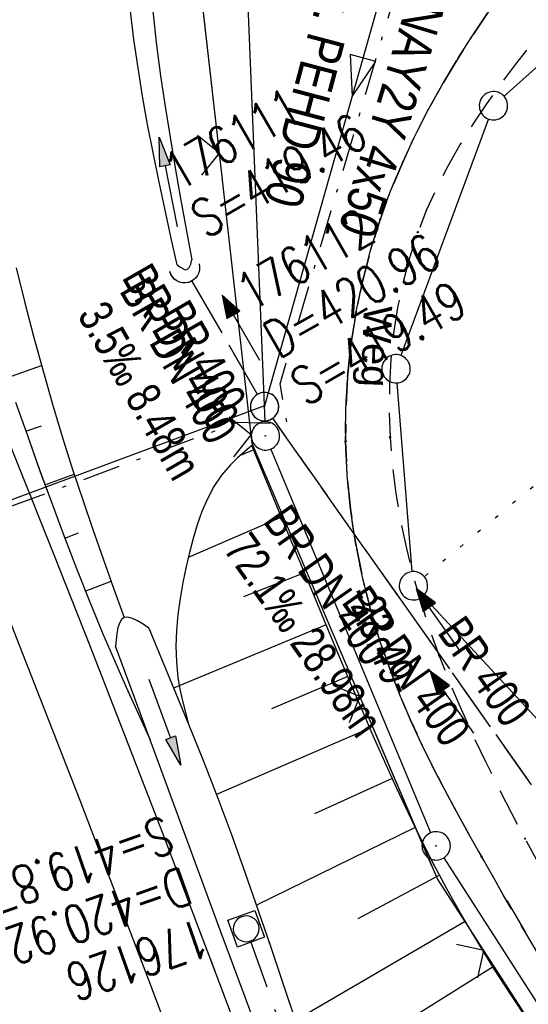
# Model space of a CAD drawing. Extents: x 508886 to 509272, y 449452 to 450225.
# Tile 42 of 46: x 509032 to 509059, y 450138 to 450191. Entities that reach past the tile are written whole.
import ezdxf
from ezdxf.enums import TextEntityAlignment as Align

# ---------------------------------------------------------------- set-up
doc = ezdxf.new("R2010")
doc.units = 0
doc.header["$LTSCALE"] = 10
doc.header["$MEASUREMENT"] = 0
for name, pattern in [('AUSGEZOGEN', [0]), ('LT00', [0]), ('LT08', [0.42, 0.2, -0.1, 0.02, -0.1]), ('LT11', [0.3, 0.2, -0.1]), ('LT12', [0.4, 0.3, -0.1]), ('PUNKTX2_STR', [0.6, 0.1, -0.5]), ('STRICHLINIE2', [0.375, 0.25, -0.125])]:
    doc.linetypes.add(name, pattern=pattern)
doc.layers.get('0').update_dxf_attribs({"linetype": 'LT00'})
for name, color, linetype in [('--EK_FBR', 250, 'LT00'), ('--EK_Halt-Pfeil', 4, 'LT00'), ('--EK_Haltung', 7, 'STRICHLINIE2'), ('--EK_Haltung-Text', 140, 'LT00'), ('--EK_Schacht-Text', 5, 'LT00'), ('--EL_DFK_AB_L', 21, 'LT00'), ('--EL_DFK_AB_P', 7, 'LT00'), ('--EL_Halt-Pfeil', 4, 'LT00'), ('--EL_Haltung', 182, 'STRICHLINIE2'), ('--EL_Haltung-Text', 182, 'LT00'), ('ABSTAND', 8, 'LT00'), ('ABWASSERLTG', 24, 'LT00'), ('ABWASSERLTG_FLIEßPF', 26, 'Continuous'), ('ABWASSERLTG_TEXT', 26, 'Continuous'), ('DFK_AB_L', 21, 'LT00'), ('DFK_AB_P', 7, 'LT00'), ('DFK_GZPKT', 250, 'LT00'), ('DFK_KATASTER', 250, 'LT00'), ('DFK_NUTZUNGSGRENZE', 70, 'PUNKTX2_STR'), ('DL', 182, 'LT12'), ('DL_PFEIL', 201, 'LT00'), ('DL_TEXT', 182, 'LT00'), ('FELDWEG_TEXT', 250, 'Continuous'), ('PFEIL', 140, 'AUSGEZOGEN'), ('STROM_TEXT', 80, 'Continuous'), ('STROM_UNTER', 80, 'LT08'), ('V122_AFBR_BAB', 250, 'LT00'), ('V122_BOESCH', 250, 'LT00'), ('V122_BOSCHUNG', 250, 'LT00'), ('V122_FELDWEG', 250, 'LT11'), ('V122_GRABEN', 250, 'LT00'), ('V122_KA_MULD', 182, 'LT00'), ('V122_KA_PRUF', 182, 'LT00'), ('V122_LD_MARK', 250, 'LT00'), ('V122_UK_DURCH', 182, 'LT00'), ('V122_ZAUN', 40, 'LT00'), ('V123_AFBR_BAB', 250, 'LT00'), ('V123_BOESCH', 250, 'LT00'), ('V123_BOSCHUNG', 250, 'LT00'), ('V123_FELDWEG', 250, 'LT11'), ('V123_GRABEN', 250, 'LT00'), ('V123_KA_MULD', 182, 'LT00'), ('V123_KA_PRUF', 182, 'LT00'), ('V123_LD_MARK', 250, 'LT00'), ('V123_UK_DURCH', 182, 'LT00'), ('V123_ZAUN', 40, 'LT00')]:
    doc.layers.add(name, color=color, linetype=linetype)
doc.styles.add('Beschrift', font='ARIAL.TTF')
doc.styles.add('Haltungsbeschriftung', font='ARIAL.TTF', dxfattribs={"width": 0.75})
doc.styles.add('schachtbeschriftung', font='romans.shx', dxfattribs={"width": 0.75, "height": 2})
doc.styles.get("Standard").update_dxf_attribs({"font": 'ARIAL.TTF'})
doc.styles.add('Versorgungsltg', font='ARIAL.TTF', dxfattribs={"width": 0.8, "height": 2})

# ---------------------------------------------------------------- blocks, each defined once
blk = doc.blocks.new('SYMB7010')
at = {"color": 0, "linetype": 'ByBlock'}
for points in [[(-0.031408, 0.499213), (-0.093728, 0.49134), (-0.15457, 0.475719), (-0.212975, 0.452595), (-0.268021, 0.422333), (-0.31884, 0.385411), (-0.36463, 0.342411), (-0.40467, 0.29401), (-0.438329, 0.240973), (-0.465074, 0.184136), (-0.484486, 0.124395), (-0.496256, 0.062692), (-0.5002, 0)], [(0.5002, 0), (0.496256, 0.062692), (0.484485, 0.124395), (0.465074, 0.184136), (0.438329, 0.240973), (0.40467, 0.29401), (0.36463, 0.342411), (0.31884, 0.385411), (0.268021, 0.422333), (0.212975, 0.452595), (0.15457, 0.475719), (0.093728, 0.49134), (0.031408, 0.499213), (-0.031408, 0.499213)], [(-0.5002, 0), (-0.496256, -0.062692), (-0.484486, -0.124395), (-0.465075, -0.184136), (-0.438329, -0.240973), (-0.404671, -0.29401), (-0.36463, -0.342411), (-0.31884, -0.385411), (-0.268021, -0.422333), (-0.212975, -0.452595), (-0.154571, -0.475719), (-0.093728, -0.49134), (-0.031408, -0.499213), (0.031408, -0.499213)], [(0.031408, -0.499213), (0.093728, -0.491341), (0.15457, -0.475719), (0.212975, -0.452595), (0.268021, -0.422333), (0.31884, -0.385411), (0.36463, -0.342411), (0.404671, -0.294011), (0.438329, -0.240974), (0.465075, -0.184136), (0.484486, -0.124395), (0.496256, -0.062692), (0.500201, 0)]]:
    blk.add_lwpolyline(points, dxfattribs=at)
blk = doc.blocks.new('SYMB0003')
at = {"color": 0, "linetype": 'ByBlock'}
for p, q in [((-0.015712, 0), (0.010166, 0.012015)), ((0, -0.021257), (-0.015712, 0)), ((0.010166, 0.012015), (0, -0.021257))]:
    blk.add_line(p, q, dxfattribs=at)
for points in [[(-0.031395, 0.499013), (-0.093691, 0.491144), (-0.154509, 0.475528), (-0.21289, 0.452414), (-0.267913, 0.422164), (-0.318712, 0.385257), (-0.364484, 0.342274), (-0.404509, 0.293893), (-0.438154, 0.240877), (-0.464888, 0.184062), (-0.484292, 0.124345), (-0.496058, 0.062667), (-0.5, 0)], [(0.5, 0), (0.496057, 0.062667), (0.484292, 0.124345), (0.464888, 0.184062), (0.438153, 0.240877), (0.404509, 0.293893), (0.364484, 0.342274), (0.318712, 0.385257), (0.267913, 0.422164), (0.21289, 0.452414), (0.154509, 0.475528), (0.093691, 0.491144), (0.031395, 0.499013), (-0.031395, 0.499013)], [(-0.5, 0), (-0.496058, -0.062667), (-0.484292, -0.124345), (-0.464888, -0.184062), (-0.438154, -0.240877), (-0.404509, -0.293893), (-0.364485, -0.342274), (-0.318712, -0.385257), (-0.267914, -0.422164), (-0.21289, -0.452414), (-0.154509, -0.475529), (-0.093691, -0.491144), (-0.031395, -0.499014), (0.031395, -0.499014)], [(0.031395, -0.499014), (0.093691, -0.491144), (0.154509, -0.475529), (0.21289, -0.452414), (0.267914, -0.422164), (0.318712, -0.385257), (0.364485, -0.342274), (0.404509, -0.293893), (0.438154, -0.240877), (0.464889, -0.184062), (0.484292, -0.124345), (0.496058, -0.062667), (0.5, 0)]]:
    blk.add_lwpolyline(points, dxfattribs=at)
blk = doc.blocks.new('SYMB0011')
at = {"color": 0, "linetype": 'ByBlock'}
for p, q in [((0.5, 0), (-0.5, 0)), ((0, 0.5), (0, -0.5))]:
    blk.add_line(p, q, dxfattribs=at)
blk = doc.blocks.new('SYMB0024')
at = {"color": 0, "linetype": 'ByBlock'}
for p, q in [((-0.5, 0.5), (0, 0)), ((0, 0), (0.5, 0.5))]:
    blk.add_line(p, q, dxfattribs=at)
blk = doc.blocks.new('Pfreil3')
at = {"layer": 'PFEIL'}
blk.add_hatch(color=256, dxfattribs=at).paths.add_polyline_path([(-1.549, 0.273), (-1.549, -0.273), (0, 0)])
for p, q in [((-1.549, 0), (-4.831, 0)), ((-1.549, -0.273), (-1.549, 0.273)), ((-1.549, 0.273), (0, 0)), ((0, 0), (-1.549, -0.273))]:
    blk.add_line(p, q, dxfattribs=at)
blk = doc.blocks.new('SYMB1210')
at = {"color": 0, "linetype": 'ByBlock'}
blk.add_line((0.018815, -0.179014), (0.055623, -0.17119), dxfattribs=at)
for points in [[(-0.2, -0.2), (-0.2, 0.2), (0.2, 0.2), (0.2, -0.2), (-0.2, -0.2)], [(0.018815, 0.179014), (-0.018815, 0.179014), (-0.055623, 0.17119), (-0.09, 0.155885), (-0.120444, 0.133766), (-0.145623, 0.105801), (-0.164438, 0.073213), (-0.176067, 0.037424), (-0.18, 0)], [(0.18, 0), (0.176067, 0.037424), (0.164438, 0.073213), (0.145623, 0.105801), (0.120444, 0.133766), (0.09, 0.155885), (0.055623, 0.17119), (0.018815, 0.179014)], [(-0.18, 0), (-0.176067, -0.037424), (-0.164438, -0.073213), (-0.145623, -0.105801), (-0.120444, -0.133766), (-0.09, -0.155885), (-0.055623, -0.17119), (-0.018815, -0.179014), (0.018815, -0.179014)], [(0.055623, -0.17119), (0.09, -0.155885), (0.120444, -0.133766), (0.145623, -0.105801), (0.164438, -0.073213), (0.176067, -0.037424), (0.18, 0)]]:
    blk.add_lwpolyline(points, dxfattribs=at)
blk = doc.blocks.new('SYMB1107')
at = {"color": 0, "linetype": 'ByBlock'}
for points in [[(-0.2, 0), (-0.196157, 0.039018), (-0.184776, 0.076537), (-0.166294, 0.111114), (-0.141421, 0.141421), (-0.111114, 0.166294), (-0.076537, 0.184776), (-0.039018, 0.196157), (0, 0.2)], [(0, 0.2), (0.039018, 0.196157), (0.076537, 0.184776), (0.111114, 0.166294), (0.141421, 0.141421), (0.166294, 0.111114), (0.184776, 0.076537), (0.196157, 0.039018), (0.2, 0)]]:
    blk.add_lwpolyline(points, dxfattribs=at)
blk = doc.blocks.new('SYMB0070')
at = {"color": 0, "linetype": 'ByBlock'}
for p, q in [((-0.5, 0), (0.2, 0)), ((0.5, 0), (0.2, 0.1)), ((0.2, 0.1), (0.2, 0)), ((0.468, 0), (0.21, 0.086)), ((0.21, 0.086), (0.21, -0.086)), ((0.21, -0.086), (0.468, 0)), ((0.22, -0.072), (0.437, 0)), ((0.23, -0.058), (0.405, 0)), ((0.24, -0.045), (0.374, 0)), ((0.342, 0), (0.25, 0.031)), ((0.25, 0.031), (0.25, -0.031)), ((0.25, -0.031), (0.342, 0)), ((0.26, -0.017), (0.31, 0)), ((0.27, -0.003), (0.279, 0))]:
    blk.add_line(p, q, dxfattribs=at)
for points in [[(0.2, 0), (0.2, -0.1), (0.5, 0)], [(0.437, 0), (0.22, 0.072), (0.22, -0.072)], [(0.405, 0), (0.23, 0.058), (0.23, -0.058)], [(0.374, 0), (0.24, 0.045), (0.24, -0.045)], [(0.31, 0), (0.26, 0.017), (0.26, -0.017)], [(0.279, 0), (0.27, 0.003), (0.27, -0.003)]]:
    blk.add_lwpolyline(points, dxfattribs=at)
blk = doc.blocks.new('ABWASSER-FLIEßPF')
at = {"layer": 'ABWASSERLTG_FLIEßPF'}
for p, q in [((0, 0), (-2.109, 0.703)), ((-2.109, 0.703), (-2.109, -0.703)), ((-2.109, -0.703), (0, 0))]:
    blk.add_line(p, q, dxfattribs=at)

msp = doc.modelspace()

# ---------------------------------------------------------------- linework, layer by layer
at = {"layer": '--EK_FBR', "linetype": 'LT11', "flags": 128}
for points in [[(509081.897, 450212.738), (509081.798, 450212.547), (509081.281, 450211.678), (509080.717, 450210.841), (509080.111, 450210.033), (509079.468, 450209.251), (509078.795, 450208.492), (509078.097, 450207.754), (509077.379, 450207.033), (509076.647, 450206.326), (509075.701, 450205.442), (509074.745, 450204.573), (509073.781, 450203.715), (509072.814, 450202.864), (509071.845, 450202.018), (509070.877, 450201.171), (509069.916, 450200.32), (509068.962, 450199.462), (509068.019, 450198.592), (509066.38, 450197.013), (509064.784, 450195.386), (509063.229, 450193.714), (509061.711, 450191.998), (509060.23, 450190.238), (509059.411, 450189.227), (509058.609, 450188.202), (509057.828, 450187.16), (509057.075, 450186.101), (509056.355, 450185.022), (509055.674, 450183.923), (509055.037, 450182.803), (509054.45, 450181.659), (509053.919, 450180.491), (509053.449, 450179.297), (509053.021, 450177.998), (509052.668, 450176.673), (509052.386, 450175.327), (509052.173, 450173.965), (509052.029, 450172.59), (509051.951, 450171.209), (509051.937, 450169.826), (509051.985, 450168.445), (509052.104, 450166.96), (509052.291, 450165.485), (509052.539, 450164.021), (509052.846, 450162.569), (509053.208, 450161.129), (509053.621, 450159.703), (509054.081, 450158.292), (509054.583, 450156.897), (509055.142, 450155.474), (509055.739, 450154.068), (509056.368, 450152.676), (509057.025, 450151.297), (509057.705, 450149.928), (509058.404, 450148.569), (509058.744, 450147.927), (509059.118, 450147.218), (509060.327, 450144.983), (509061.561, 450142.763), (509062.815, 450140.555), (509064.088, 450138.357), (509065.374, 450136.168), (509066.672, 450133.985), (509067.978, 450131.807), (509069.289, 450129.632), (509070.601, 450127.458), (509072.961, 450123.543), (509075.317, 450119.625), (509077.671, 450115.707)], [(509078.757, 450212.299), (509078.414, 450211.741), (509077.851, 450210.93), (509077.244, 450210.144), (509076.596, 450209.386), (509075.914, 450208.655), (509075.203, 450207.956), (509074.392, 450207.222), (509073.557, 450206.522), (509072.702, 450205.85), (509071.833, 450205.199), (509070.954, 450204.563), (509070.07, 450203.936), (509069.185, 450203.312), (509068.304, 450202.684), (509067.432, 450202.047), (509066.574, 450201.394), (509065.734, 450200.718), (509064.678, 450199.802), (509063.659, 450198.843), (509062.675, 450197.844), (509061.722, 450196.809), (509060.8, 450195.743), (509059.906, 450194.649), (509059.038, 450193.531), (509058.194, 450192.393), (509057.277, 450191.101), (509056.392, 450189.788), (509055.543, 450188.455), (509054.735, 450187.099), (509053.972, 450185.721), (509053.258, 450184.32), (509052.599, 450182.894), (509051.998, 450181.444), (509051.46, 450179.969), (509050.954, 450178.346), (509050.527, 450176.697), (509050.182, 450175.027), (509049.919, 450173.341), (509049.739, 450171.643), (509049.644, 450169.938), (509049.634, 450168.231), (509049.716, 450166.443), (509049.891, 450164.662), (509050.155, 450162.892), (509050.504, 450161.137), (509050.937, 450159.401), (509051.449, 450157.689), (509052.037, 450156.004), (509052.534, 450154.741), (509053.068, 450153.495), (509053.636, 450152.264), (509054.233, 450151.046), (509054.854, 450149.839), (509055.495, 450148.641), (509056.15, 450147.452), (509056.495, 450146.839), (509056.816, 450146.268), (509057.969, 450144.254), (509059.138, 450142.25), (509060.319, 450140.256), (509061.511, 450138.268), (509062.712, 450136.287), (509063.918, 450134.308), (509065.129, 450132.332), (509066.341, 450130.357), (509067.553, 450128.379), (509068.763, 450126.399), (509069.764, 450124.749), (509070.759, 450123.095), (509071.743, 450121.434), (509072.714, 450119.766), (509073.667, 450118.089), (509074.599, 450116.401), (509075.507, 450114.701), (509076.387, 450112.988), (509077.235, 450111.26), (509078.049, 450109.516), (509078.727, 450107.985), (509079.379, 450106.443), (509080.011, 450104.892), (509080.627, 450103.332), (509081.23, 450101.767), (509081.824, 450100.199), (509082.415, 450098.628), (509089.185, 450082.245), (509097.575, 450063.22)]]:
    msp.add_lwpolyline(points, dxfattribs=at)
at = {"layer": '--EK_FBR'}
for points in [[(509017.195, 450203.701), (509018.734, 450200.061), (509021.078, 450194.479), (509023.405, 450188.891), (509025.716, 450183.296), (509028.009, 450177.693), (509030.283, 450172.083), (509032.247, 450167.191), (509034.196, 450162.292), (509036.127, 450157.387), (509038.041, 450152.475), (509039.936, 450147.556), (509041.812, 450142.629), (509042.735, 450140.18)], [(509032.247, 450167.191), (509034.196, 450162.292), (509036.127, 450157.387), (509038.041, 450152.475), (509039.936, 450147.556), (509041.812, 450142.629), (509043.16, 450139.051), (509044.498, 450135.47), (509045.828, 450131.886), (509047.151, 450128.299), (509048.468, 450124.71), (509049.78, 450121.119), (509051.293, 450116.961), (509052.799, 450112.801), (509054.296, 450108.637), (509055.782, 450104.47), (509057.255, 450100.298), (509058.713, 450096.12), (509060.153, 450091.937)]]:
    msp.add_lwpolyline(points, dxfattribs=at)
at = {"layer": '--EK_Haltung'}
for p, q in [((509044.977, 450170.725), (509041.494, 450176.772)), ((509061.621, 450147.01), (509045.784, 450169.463)), ((509044.631, 450141.742), (509057.568, 450105.1))]:
    msp.add_line(p, q, dxfattribs=at)
at = {"layer": '--EL_DFK_AB_L'}
for p, q in [((509043.808, 450207.418), (509045.37, 450169.279)), ((509054.132, 450147.532), (509045.688, 450167.836)), ((509054.825, 450146.208), (509074.016, 450116.261))]:
    msp.add_line(p, q, dxfattribs=at)
at = {"layer": '--EL_Haltung'}
for p, q in [((509044.977, 450170.725), (509041.494, 450176.772)), ((509061.621, 450147.01), (509045.784, 450169.463)), ((509044.631, 450141.742), (509057.568, 450105.1))]:
    msp.add_line(p, q, dxfattribs=at)
at = {"layer": 'ABWASSERLTG', "flags": 128}
msp.add_lwpolyline([(509055.17, 450204.851), (509045.348, 450170.112), (508999.984, 450153.243), (508999.414, 450147.176)], dxfattribs=at)
at = {"layer": 'DFK_AB_L'}
for p, q in [((509043.808, 450207.418), (509045.37, 450169.279)), ((509054.132, 450147.532), (509045.688, 450167.836)), ((509054.825, 450146.208), (509074.016, 450116.261))]:
    msp.add_line(p, q, dxfattribs=at)
at = {"layer": 'DFK_KATASTER'}
for p, q in [((509079.271, 450205.509), (509058.01, 450186.499)), ((509057.19, 450185.295), (509052.561, 450172.783)), ((509053.161, 450161.346), (509052.36, 450171.332)), ((509067.761, 450144.9), (509053.73, 450160.049))]:
    msp.add_line(p, q, dxfattribs=at)
at = {"layer": 'DFK_NUTZUNGSGRENZE', "ltscale": 0.2}
msp.add_line((509095.56, 450195.719), (509053.798, 450161.078), dxfattribs=at)
at = {"layer": 'DL'}
for p, q in [((509044.977, 450170.725), (509041.494, 450176.772)), ((509061.621, 450147.01), (509045.784, 450169.463))]:
    msp.add_line(p, q, dxfattribs=at)
at = {"layer": 'STROM_UNTER', "flags": 128}
msp.add_lwpolyline([(509006.305, 450081.848), (509002.476, 450102.658), (508999.316, 450124.183), (508999.57, 450136.975), (508999.904, 450147.325), (509000.414, 450152.193), (509001.916, 450153.673), (509043.943, 450169.247), (509046.548, 450169.174), (509046.172, 450171.282), (509055.735, 450203.704)], dxfattribs=at)
at = {"layer": 'V122_AFBR_BAB'}
msp.add_lwpolyline([(509017.195, 450203.701), (509018.734, 450200.061), (509021.078, 450194.479), (509023.405, 450188.891), (509025.716, 450183.296), (509028.009, 450177.693), (509030.283, 450172.083), (509032.247, 450167.191), (509034.196, 450162.292), (509036.127, 450157.387), (509038.041, 450152.475), (509039.936, 450147.556), (509041.812, 450142.629), (509042.735, 450140.18)], dxfattribs=at)
at = {"layer": 'V122_BOESCH'}
for points in [[(509032.222, 450177.417), (509032.686, 450175.57), (509033.164, 450173.732), (509033.661, 450171.901), (509034.181, 450170.078), (509034.728, 450168.262), (509035.226, 450166.697), (509035.744, 450165.137), (509036.278, 450163.581), (509036.824, 450162.027), (509037.377, 450160.475), (509037.935, 450158.924)], [(509032.193, 450170.306), (509032.818, 450168.541), (509033.447, 450166.777), (509034.086, 450165.018), (509034.737, 450163.264), (509035.405, 450161.517), (509036.095, 450159.778), (509036.809, 450158.05), (509037.415, 450156.641), (509038.036, 450155.237), (509038.667, 450153.838), (509039.302, 450152.44)], [(509044.684, 450168.015), (509044.289, 450167.69), (509043.906, 450167.356), (509043.545, 450167.004), (509043.08, 450166.451), (509042.679, 450165.848), (509042.335, 450165.204), (509042.041, 450164.525), (509041.789, 450163.82), (509041.572, 450163.094), (509041.383, 450162.357), (509041.215, 450161.614), (509041.041, 450160.765), (509040.893, 450159.919), (509040.776, 450159.077), (509040.698, 450158.239), (509040.667, 450157.404), (509040.69, 450156.573), (509040.773, 450155.747), (509040.879, 450155.125), (509041.014, 450154.505), (509041.168, 450153.887), (509041.332, 450153.269)], [(509054.331, 450145.792), (509054.281, 450145.886), (509053.605, 450147.217), (509052.953, 450148.562), (509052.32, 450149.917), (509051.703, 450151.281), (509051.1, 450152.652), (509050.506, 450154.028), (509049.92, 450155.406), (509048.859, 450157.925), (509047.807, 450160.446), (509046.762, 450162.969), (509045.722, 450165.492), (509044.684, 450168.015)]]:
    msp.add_lwpolyline(points, dxfattribs=at)
at = {"layer": 'V122_BOSCHUNG'}
for p, q in [((509031.735, 450171.603), (509033.565, 450172.249)), ((509032.735, 450168.775), (509033.564, 450169.068)), ((509044.777, 450167.788), (509044.063, 450167.496)), ((509033.748, 450165.945), (509035.29, 450166.501)), ((509046.245, 450164.221), (509041.319, 450162.101)), ((509034.791, 450163.122), (509035.519, 450163.394)), ((509047.458, 450161.287), (509044.237, 450160.012)), ((509035.879, 450160.317), (509037.244, 450160.846)), ((509048.601, 450158.54), (509040.543, 450155.178)), ((509049.755, 450155.797), (509045.725, 450154.089)), ((509050.918, 450153.071), (509042.804, 450149.554)), ((509052.097, 450150.406), (509047.987, 450148.532)), ((509053.313, 450147.813), (509044.925, 450143.693))]:
    msp.add_line(p, q, dxfattribs=at)
at = {"layer": 'V122_FELDWEG', "linetype": 'LT11', "flags": 128}
for points in [[(509081.897, 450212.738), (509081.798, 450212.547), (509081.281, 450211.678), (509080.717, 450210.841), (509080.111, 450210.033), (509079.468, 450209.251), (509078.795, 450208.492), (509078.097, 450207.754), (509077.379, 450207.033), (509076.647, 450206.326), (509075.701, 450205.442), (509074.745, 450204.573), (509073.781, 450203.715), (509072.814, 450202.864), (509071.845, 450202.018), (509070.877, 450201.171), (509069.916, 450200.32), (509068.962, 450199.462), (509068.019, 450198.592), (509066.38, 450197.013), (509064.784, 450195.386), (509063.229, 450193.714), (509061.711, 450191.998), (509060.23, 450190.238), (509059.411, 450189.227), (509058.609, 450188.202), (509057.828, 450187.16), (509057.075, 450186.101), (509056.355, 450185.022), (509055.674, 450183.923), (509055.037, 450182.803), (509054.45, 450181.659), (509053.919, 450180.491), (509053.449, 450179.297), (509053.021, 450177.998), (509052.668, 450176.673), (509052.386, 450175.327), (509052.173, 450173.965), (509052.029, 450172.59), (509051.951, 450171.209), (509051.937, 450169.826), (509051.985, 450168.445), (509052.104, 450166.96), (509052.291, 450165.485), (509052.539, 450164.021), (509052.846, 450162.569), (509053.208, 450161.129), (509053.621, 450159.703), (509054.081, 450158.292), (509054.583, 450156.897), (509055.142, 450155.474), (509055.739, 450154.068), (509056.368, 450152.676), (509057.025, 450151.297), (509057.705, 450149.928), (509058.404, 450148.569), (509058.744, 450147.927)], [(509056.495, 450146.839), (509056.15, 450147.452), (509055.495, 450148.641), (509054.854, 450149.839), (509054.233, 450151.046), (509053.636, 450152.264), (509053.068, 450153.495), (509052.534, 450154.741), (509052.037, 450156.004), (509051.449, 450157.689), (509050.937, 450159.401), (509050.504, 450161.137), (509050.155, 450162.892), (509049.891, 450164.662), (509049.716, 450166.443), (509049.634, 450168.231), (509049.644, 450169.938), (509049.739, 450171.643), (509049.919, 450173.341), (509050.182, 450175.027), (509050.527, 450176.697), (509050.954, 450178.346), (509051.46, 450179.969), (509051.998, 450181.444), (509052.599, 450182.894), (509053.258, 450184.32), (509053.972, 450185.721), (509054.735, 450187.099), (509055.543, 450188.455), (509056.392, 450189.788), (509057.277, 450191.101), (509058.194, 450192.393), (509059.038, 450193.531), (509059.906, 450194.649), (509060.8, 450195.743), (509061.722, 450196.809), (509062.675, 450197.844), (509063.659, 450198.843), (509064.678, 450199.802), (509065.734, 450200.718), (509066.574, 450201.394), (509067.432, 450202.047), (509068.304, 450202.684), (509069.185, 450203.312), (509070.07, 450203.936), (509070.954, 450204.563), (509071.833, 450205.199), (509072.702, 450205.85), (509073.557, 450206.522), (509074.392, 450207.222), (509075.203, 450207.956), (509075.914, 450208.655), (509076.596, 450209.386), (509077.244, 450210.144), (509077.851, 450210.93), (509078.414, 450211.741), (509078.757, 450212.299)]]:
    msp.add_lwpolyline(points, dxfattribs=at)
at = {"layer": 'V122_GRABEN'}
for points in [[(509038.79, 450203.065), (509038.844, 450201.313), (509038.903, 450199.562), (509038.973, 450197.812), (509039.059, 450196.063), (509039.165, 450194.317), (509039.297, 450192.574), (509039.461, 450190.833), (509039.646, 450189.203), (509039.86, 450187.575), (509040.097, 450185.95), (509040.355, 450184.328), (509040.629, 450182.706), (509040.915, 450181.087), (509041.209, 450179.468), (509041.507, 450177.849)], [(509040.726, 450177.583), (509040.4, 450179.067), (509040.077, 450180.552), (509039.763, 450182.037), (509039.46, 450183.524), (509039.173, 450185.012), (509038.907, 450186.503), (509038.664, 450187.997), (509038.449, 450189.494), (509038.266, 450190.995), (509038.109, 450192.595), (509037.987, 450194.198), (509037.894, 450195.805), (509037.823, 450197.415), (509037.771, 450199.027), (509037.729, 450200.64), (509037.694, 450202.253)], [(509040.726, 450177.583), (509040.878, 450177.471), (509041.024, 450177.378), (509041.155, 450177.323), (509041.266, 450177.326), (509041.372, 450177.43), (509041.447, 450177.619), (509041.507, 450177.849)], [(509039.227, 450158.362), (509038.929, 450158.56), (509038.641, 450158.737), (509038.373, 450158.871), (509038.134, 450158.941), (509037.935, 450158.924), (509037.79, 450158.816), (509037.681, 450158.628), (509037.602, 450158.376), (509037.545, 450158.077), (509037.503, 450157.745), (509037.467, 450157.398)], [(509039.227, 450158.362), (509041.332, 450153.269), (509042.12, 450151.317), (509042.88, 450149.354), (509043.614, 450147.381), (509044.327, 450145.4), (509045.022, 450143.412), (509045.645, 450141.589)], [(509043.657, 450140.627), (509043.065, 450142.232), (509041.812, 450145.636), (509040.558, 450149.038), (509039.302, 450152.44), (509037.467, 450157.398)]]:
    msp.add_lwpolyline(points, dxfattribs=at)
at = {"layer": 'V122_LD_MARK'}
msp.add_lwpolyline([(509013.715, 450203.215), (509016.112, 450197.563), (509020.123, 450187.947), (509024.076, 450178.308), (509027.971, 450168.645), (509031.808, 450158.959), (509035.585, 450149.249), (509039.302, 450139.516), (509039.618, 450138.672)], dxfattribs=at)
at = {"layer": 'V122_ZAUN'}
for p, q in [((509042.969, 450183.491), (509041.288, 450198.396)), ((509044.65, 450168.585), (509042.969, 450183.491)), ((509054.217, 450145.736), (509050.388, 450154.746))]:
    msp.add_line(p, q, dxfattribs=at)
msp.add_lwpolyline([(509050.388, 450154.746), (509044.702, 450168.126), (509044.65, 450168.585)], dxfattribs=at)
at = {"layer": 'V123_AFBR_BAB'}
msp.add_lwpolyline([(509032.247, 450167.191), (509034.196, 450162.292), (509036.127, 450157.387), (509038.041, 450152.475), (509039.936, 450147.556), (509041.812, 450142.629), (509043.16, 450139.051), (509044.498, 450135.47), (509045.828, 450131.886), (509047.151, 450128.299), (509048.468, 450124.71), (509049.78, 450121.119), (509051.293, 450116.961), (509052.799, 450112.801), (509054.296, 450108.637), (509055.782, 450104.47), (509057.255, 450100.298), (509058.713, 450096.12), (509060.153, 450091.937)], dxfattribs=at)
at = {"layer": 'V123_BOESCH'}
for points in [[(509032.222, 450177.417), (509032.686, 450175.57), (509033.164, 450173.732), (509033.661, 450171.901), (509034.181, 450170.078), (509034.728, 450168.262), (509035.226, 450166.697), (509035.744, 450165.137), (509036.278, 450163.581), (509036.823, 450162.027), (509037.377, 450160.475), (509037.935, 450158.924)], [(509032.193, 450170.306), (509032.818, 450168.541), (509033.447, 450166.778), (509034.086, 450165.018), (509034.737, 450163.264), (509035.405, 450161.517), (509036.095, 450159.778), (509036.809, 450158.05), (509037.415, 450156.641), (509038.036, 450155.237), (509038.667, 450153.838), (509039.302, 450152.44)], [(509044.684, 450168.015), (509044.289, 450167.69), (509043.906, 450167.356), (509043.545, 450167.004), (509043.08, 450166.451), (509042.679, 450165.848), (509042.335, 450165.204), (509042.041, 450164.525), (509041.789, 450163.82), (509041.572, 450163.094), (509041.383, 450162.357), (509041.215, 450161.614), (509041.041, 450160.765), (509040.893, 450159.919), (509040.776, 450159.077), (509040.698, 450158.239), (509040.667, 450157.404), (509040.69, 450156.573), (509040.773, 450155.747), (509040.879, 450155.125), (509041.014, 450154.506), (509041.168, 450153.887), (509041.332, 450153.269)], [(509059.263, 450137.608), (509058.361, 450138.974), (509057.477, 450140.35), (509056.617, 450141.74), (509055.784, 450143.146), (509054.983, 450144.569), (509054.281, 450145.886), (509053.605, 450147.217), (509052.953, 450148.562), (509052.32, 450149.917), (509051.703, 450151.281), (509051.1, 450152.652), (509050.506, 450154.028), (509049.92, 450155.406), (509048.859, 450157.925), (509047.807, 450160.446), (509046.762, 450162.969), (509045.722, 450165.492), (509044.684, 450168.015)]]:
    msp.add_lwpolyline(points, dxfattribs=at)
at = {"layer": 'V123_BOSCHUNG'}
for p, q in [((509031.735, 450171.603), (509033.565, 450172.249)), ((509032.735, 450168.775), (509033.564, 450169.068)), ((509044.777, 450167.788), (509044.063, 450167.496)), ((509033.748, 450165.945), (509035.29, 450166.501)), ((509046.245, 450164.221), (509041.319, 450162.101)), ((509034.791, 450163.122), (509035.519, 450163.394)), ((509047.458, 450161.287), (509044.237, 450160.012)), ((509035.879, 450160.317), (509037.244, 450160.846)), ((509048.601, 450158.54), (509040.543, 450155.178)), ((509049.755, 450155.797), (509045.725, 450154.089)), ((509050.918, 450153.071), (509042.804, 450149.554)), ((509052.097, 450150.406), (509047.987, 450148.532)), ((509053.313, 450147.813), (509044.925, 450143.693)), ((509054.592, 450145.295), (509050.274, 450142.981)), ((509055.962, 450142.841), (509046.98, 450137.6)), ((509057.426, 450140.432), (509052.713, 450137.474))]:
    msp.add_line(p, q, dxfattribs=at)
at = {"layer": 'V123_FELDWEG', "flags": 128}
for points in [[(509081.897, 450212.738), (509081.798, 450212.547), (509081.281, 450211.678), (509080.717, 450210.841), (509080.111, 450210.033), (509079.468, 450209.251), (509078.795, 450208.492), (509078.097, 450207.754), (509077.379, 450207.033), (509076.647, 450206.326), (509075.701, 450205.442), (509074.745, 450204.573), (509073.781, 450203.715), (509072.813, 450202.864), (509071.845, 450202.018), (509070.878, 450201.171), (509069.916, 450200.32), (509068.962, 450199.462), (509068.019, 450198.592), (509066.38, 450197.013), (509064.784, 450195.386), (509063.229, 450193.714), (509061.711, 450191.998), (509060.23, 450190.238), (509059.411, 450189.227), (509058.609, 450188.202), (509057.828, 450187.16), (509057.075, 450186.101), (509056.355, 450185.022), (509055.674, 450183.924), (509055.037, 450182.803), (509054.45, 450181.659), (509053.919, 450180.491), (509053.449, 450179.297), (509053.021, 450177.998), (509052.668, 450176.673), (509052.386, 450175.327), (509052.173, 450173.965), (509052.029, 450172.59), (509051.951, 450171.209), (509051.937, 450169.826), (509051.985, 450168.445), (509052.105, 450166.96), (509052.291, 450165.485), (509052.539, 450164.021), (509052.846, 450162.569), (509053.208, 450161.129), (509053.621, 450159.703), (509054.08, 450158.292), (509054.583, 450156.897), (509055.142, 450155.474), (509055.739, 450154.068), (509056.368, 450152.676), (509057.025, 450151.297), (509057.705, 450149.928), (509058.404, 450148.569), (509059.118, 450147.218), (509060.327, 450144.983), (509061.561, 450142.763), (509062.815, 450140.555), (509064.088, 450138.357), (509065.374, 450136.168), (509066.672, 450133.985), (509067.978, 450131.807), (509069.289, 450129.632), (509070.601, 450127.458), (509072.961, 450123.543), (509075.317, 450119.625), (509077.671, 450115.707)], [(509082.415, 450098.628), (509081.824, 450100.199), (509081.23, 450101.767), (509080.627, 450103.332), (509080.011, 450104.892), (509079.379, 450106.443), (509078.727, 450107.985), (509078.049, 450109.516), (509077.235, 450111.26), (509076.387, 450112.988), (509075.507, 450114.701), (509074.599, 450116.401), (509073.667, 450118.089), (509072.714, 450119.766), (509071.743, 450121.434), (509070.759, 450123.095), (509069.764, 450124.749), (509068.763, 450126.399), (509067.553, 450128.379), (509066.341, 450130.357), (509065.129, 450132.332), (509063.918, 450134.308), (509062.712, 450136.287), (509061.511, 450138.268), (509060.319, 450140.256), (509059.138, 450142.25), (509057.969, 450144.254), (509056.816, 450146.268), (509056.15, 450147.452), (509055.495, 450148.641), (509054.854, 450149.839), (509054.233, 450151.046), (509053.636, 450152.264), (509053.068, 450153.495), (509052.534, 450154.741), (509052.037, 450156.004), (509051.449, 450157.689), (509050.937, 450159.401), (509050.504, 450161.137), (509050.155, 450162.892), (509049.891, 450164.662), (509049.716, 450166.443), (509049.634, 450168.231), (509049.644, 450169.938), (509049.739, 450171.643), (509049.919, 450173.341), (509050.182, 450175.027), (509050.527, 450176.697), (509050.954, 450178.346), (509051.46, 450179.969), (509051.998, 450181.444), (509052.599, 450182.895), (509053.258, 450184.32), (509053.972, 450185.721), (509054.735, 450187.099), (509055.543, 450188.455), (509056.392, 450189.789), (509057.277, 450191.101), (509058.194, 450192.393), (509059.038, 450193.531), (509059.906, 450194.649), (509060.8, 450195.743), (509061.722, 450196.809), (509062.675, 450197.844), (509063.659, 450198.843), (509064.678, 450199.802), (509065.734, 450200.718), (509066.574, 450201.394), (509067.432, 450202.047), (509068.304, 450202.684), (509069.185, 450203.312), (509070.07, 450203.936), (509070.954, 450204.563), (509071.833, 450205.199), (509072.702, 450205.85), (509073.557, 450206.522), (509074.392, 450207.222), (509075.203, 450207.956), (509075.914, 450208.655), (509076.596, 450209.386), (509077.244, 450210.145), (509077.851, 450210.93), (509078.414, 450211.741), (509078.757, 450212.299)]]:
    msp.add_lwpolyline(points, dxfattribs=at)
at = {"layer": 'V123_GRABEN'}
for points in [[(509038.79, 450203.065), (509038.844, 450201.313), (509038.903, 450199.562), (509038.973, 450197.812), (509039.059, 450196.063), (509039.165, 450194.317), (509039.297, 450192.574), (509039.461, 450190.833), (509039.646, 450189.203), (509039.86, 450187.575), (509040.097, 450185.95), (509040.355, 450184.328), (509040.629, 450182.706), (509040.915, 450181.087), (509041.209, 450179.468), (509041.507, 450177.849)], [(509040.726, 450177.583), (509040.4, 450179.067), (509040.077, 450180.552), (509039.763, 450182.037), (509039.46, 450183.524), (509039.173, 450185.012), (509038.907, 450186.503), (509038.664, 450187.997), (509038.449, 450189.494), (509038.266, 450190.995), (509038.109, 450192.595), (509037.987, 450194.198), (509037.894, 450195.805), (509037.823, 450197.415), (509037.771, 450199.027), (509037.729, 450200.64), (509037.694, 450202.253)], [(509040.726, 450177.583), (509040.878, 450177.471), (509041.024, 450177.378), (509041.155, 450177.323), (509041.266, 450177.326), (509041.372, 450177.43), (509041.447, 450177.619), (509041.507, 450177.849)], [(509039.227, 450158.362), (509038.929, 450158.56), (509038.641, 450158.737), (509038.373, 450158.871), (509038.134, 450158.941), (509037.935, 450158.924), (509037.79, 450158.816), (509037.681, 450158.628), (509037.602, 450158.376), (509037.545, 450158.077), (509037.502, 450157.746), (509037.467, 450157.398)], [(509039.227, 450158.362), (509041.332, 450153.269), (509042.12, 450151.317), (509042.88, 450149.354), (509043.614, 450147.381), (509044.327, 450145.4), (509045.022, 450143.412), (509045.703, 450141.419), (509046.374, 450139.422), (509047.038, 450137.423)], [(509045.574, 450135.428), (509044.319, 450138.829), (509043.065, 450142.232), (509041.812, 450145.636), (509040.558, 450149.038), (509039.302, 450152.44), (509037.467, 450157.398)]]:
    msp.add_lwpolyline(points, dxfattribs=at)
at = {"layer": 'V123_LD_MARK'}
msp.add_lwpolyline([(509013.715, 450203.215), (509016.112, 450197.563), (509020.123, 450187.947), (509024.076, 450178.308), (509027.971, 450168.645), (509031.808, 450158.959), (509035.585, 450149.249), (509039.302, 450139.516), (509042.959, 450129.761), (509046.554, 450119.984), (509049.621, 450111.49), (509052.64, 450102.979), (509055.612, 450094.452), (509058.535, 450085.909)], dxfattribs=at)
at = {"layer": 'V123_ZAUN'}
for p, q in [((509042.969, 450183.49), (509041.288, 450198.396)), ((509044.65, 450168.585), (509042.969, 450183.49)), ((509065.078, 450128.704), (509056.939, 450141.304))]:
    msp.add_line(p, q, dxfattribs=at)
for points in [[(509050.388, 450154.746), (509044.702, 450168.126), (509044.65, 450168.585)], [(509056.939, 450141.304), (509054.486, 450145.102), (509050.388, 450154.746)]]:
    msp.add_lwpolyline(points, dxfattribs=at)

# ---------------------------------------------------------------- block references
at = {"layer": '--EK_Halt-Pfeil', "yscale": 4, "zscale": 4}
for p, xscale, rotation in [((509044.102, 450174.247), 4.0000000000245, 119.9448699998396), ((509054.52, 450158.813), 3.999999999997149, 125.1978899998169)]:
    msp.add_blockref('SYMB0070', p, dxfattribs=dict(at, xscale=xscale, rotation=rotation))
at = {"layer": '--EL_DFK_AB_P', "xscale": 1.500000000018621, "yscale": 1.5, "zscale": 1.5, "rotation": 264.7377099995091}
for p in [(509045.4, 450168.528), (509054.421, 450146.839)]:
    msp.add_blockref('SYMB0003', p, dxfattribs=at)
at = {"layer": '--EL_Halt-Pfeil', "yscale": 4, "zscale": 4}
for p, xscale, rotation in [((509044.102, 450174.247), 4.0000000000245, 119.9448699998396), ((509054.52, 450158.813), 3.99999999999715, 125.1978899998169)]:
    msp.add_blockref('SYMB0070', p, dxfattribs=dict(at, xscale=xscale, rotation=rotation))
at = {"layer": 'ABWASSERLTG_FLIEßPF', "rotation": 254.2124010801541}
msp.add_blockref('ABWASSER-FLIEßPF', (509049.979, 450186.491), dxfattribs=at)
at = {"layer": 'DFK_AB_P', "xscale": 1.500000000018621, "yscale": 1.5, "zscale": 1.5, "rotation": 264.7377099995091}
for p in [(509045.4, 450168.528), (509054.421, 450146.839)]:
    msp.add_blockref('SYMB0003', p, dxfattribs=at)
at = {"layer": 'DFK_GZPKT', "xscale": 1.500000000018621, "yscale": 1.5, "zscale": 1.5, "rotation": 264.7377099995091}
for p in [(509057.45, 450185.999), (509052.3, 450172.079), (509053.22, 450160.599)]:
    msp.add_blockref('SYMB7010', p, dxfattribs=at)
at = {"layer": 'DL_PFEIL', "yscale": 4, "zscale": 4}
for p, xscale, rotation in [((509044.102, 450174.247), 4.0000000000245, 119.9448699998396), ((509055.257, 450154.438), 3.99999999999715, 125.1978899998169)]:
    msp.add_blockref('SYMB0070', p, dxfattribs=dict(at, xscale=xscale, rotation=rotation))
at = {"layer": 'PFEIL'}
for p, rotation in [((509039.789, 450184.333), 101.3155342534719), ((509040.925, 450151.11), 290.2339162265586)]:
    msp.add_blockref('Pfreil3', p, dxfattribs=dict(at, rotation=rotation))
at = {"layer": 'V122_FELDWEG', "xscale": 0.1, "yscale": 0.1, "zscale": 0.1, "rotation": 295.821}
for p in [(509051.46, 450179.969), (509053.449, 450179.297), (509049.634, 450168.231), (509051.985, 450168.445), (509054.583, 450156.897), (509052.037, 450156.004)]:
    msp.add_blockref('SYMB0011', p, dxfattribs=at)
at = {"layer": 'V122_KA_MULD', "xscale": 3.80000000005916, "yscale": 3.800000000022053, "zscale": 3.8, "rotation": 110.2101862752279}
msp.add_blockref('SYMB1210', (509044.381, 450142.45), dxfattribs=at)
at = {"layer": 'V122_KA_PRUF', "xscale": 1.5, "yscale": 1.5, "zscale": 1.5, "rotation": 295.821}
msp.add_blockref('SYMB0003', (509045.352, 450170.076), dxfattribs=at)
at = {"layer": 'V122_UK_DURCH', "xscale": 3.999999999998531, "yscale": 3.99999999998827, "zscale": 4, "rotation": 194.1124966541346}
msp.add_blockref('SYMB1107', (509041.12, 450177.422), dxfattribs=at)
at = {"layer": 'V122_ZAUN', "xscale": 2.1, "yscale": 2.1, "zscale": 2.1}
for p, rotation in [((509042.969, 450183.491), 96.43604999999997), ((509044.65, 450168.585), 96.43604999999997), ((509050.388, 450154.746), 113.02216)]:
    msp.add_blockref('SYMB0024', p, dxfattribs=dict(at, rotation=rotation))
at = {"layer": 'V123_FELDWEG', "xscale": 0.09999999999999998, "yscale": 0.1, "zscale": 0.1, "rotation": 277.95061}
for p in [(509051.46, 450179.969), (509053.449, 450179.297), (509049.634, 450168.231), (509051.985, 450168.445), (509054.583, 450156.897), (509052.037, 450156.004), (509059.118, 450147.218), (509056.816, 450146.268)]:
    msp.add_blockref('SYMB0011', p, dxfattribs=at)
at = {"layer": 'V123_KA_MULD', "xscale": 3.800000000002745, "yscale": 3.800000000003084, "zscale": 3.8, "rotation": 290.2214276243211}
msp.add_blockref('SYMB1210', (509044.381, 450142.45), dxfattribs=at)
at = {"layer": 'V123_KA_PRUF', "xscale": 1.5, "yscale": 1.5, "zscale": 1.5, "rotation": 277.95061}
msp.add_blockref('SYMB0003', (509045.352, 450170.076), dxfattribs=at)
at = {"layer": 'V123_UK_DURCH', "xscale": 3.999999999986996, "yscale": 4.000000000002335, "zscale": 4, "rotation": 194.7634311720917}
msp.add_blockref('SYMB1107', (509041.12, 450177.422), dxfattribs=at)
at = {"layer": 'V123_ZAUN', "xscale": 2.1, "yscale": 2.1, "zscale": 2.1}
for p, rotation in [((509042.969, 450183.49), 96.43618999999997), ((509044.65, 450168.585), 96.43618999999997), ((509050.388, 450154.746), 113.02168), ((509056.939, 450141.304), 122.85764)]:
    msp.add_blockref('SYMB0024', p, dxfattribs=dict(at, rotation=rotation))

# ---------------------------------------------------------------- texts
at = {"layer": '--EK_Haltung-Text', "style": 'Haltungsbeschriftung', "width": 0.75}
for s, rotation, p in [('BR DN 400', -60.0551, (509037.646, 450176.204)), ('3.5‰ 8.48m', -60.0551, (509035.428, 450174.926)), ('BR DN 400', -54.8021, (509045.227, 450164.006)), ('72.1‰ 28.98m', -54.8021, (509043.135, 450162.53))]:
    msp.add_text(s, height=1.8, rotation=rotation, dxfattribs=at).set_placement(p)
at = {"layer": '--EK_Schacht-Text', "style": 'schachtbeschriftung', "width": 0.75}
for s, rotation, p in [('176111', 29.9624, (509040.823, 450181.442)), ('S=419.46', 29.9624, (509042.261, 450178.947)), ('176112', 29.9449, (509044.654, 450175.068)), ('D=420.96', 29.9449, (509046.092, 450172.572)), ('S=419.49', 29.9449, (509047.529, 450170.076)), ('S=419.87', -160.5524, (509040.037, 450148.46)), ('D=420.92', -160.5524, (509040.996, 450145.745)), ('176126', -160.5524, (509041.955, 450143.03))]:
    msp.add_text(s, height=2, rotation=rotation, dxfattribs=at).set_placement(p)
at = {"layer": '--EL_Haltung-Text', "style": 'Haltungsbeschriftung', "width": 0.75}
for rotation, p in [(-60.0551, (509037.776, 450176.912)), (-54.8021, (509049.373, 450159.731))]:
    msp.add_text('BR DN 400', height=1.8, rotation=rotation, dxfattribs=at).set_placement(p)
at = {"layer": 'ABSTAND', "width": 0.75}
msp.add_text('-23.49-', height=1.8, rotation=-67.4194, dxfattribs=at).set_placement((509049.623, 450160.153))
at = {"layer": 'ABWASSERLTG_TEXT', "insert": (509048.384, 450189.85), "char_height": 2, "attachment_point": 5, "rotation": 255.1731, "line_spacing_factor": 0.9, "style": 'Versorgungsltg'}
msp.add_mtext('Druckltg. PEHD 90', dxfattribs=at)
at = {"layer": 'DL_TEXT', "style": 'Haltungsbeschriftung', "width": 0.75}
for rotation, p in [(-60.0551, (509039.77, 450174.971)), (-54.8021, (509054.44, 450158.121))]:
    msp.add_text('BR 400', height=1.8, rotation=rotation, dxfattribs=at).set_placement(p)
at = {"layer": 'FELDWEG_TEXT', "insert": (509050.149, 450175.451), "char_height": 1.5, "attachment_point": 7, "rotation": 267.9672, "style": 'Beschrift'}
msp.add_mtext('Weg', dxfattribs=at)
at = {"layer": 'STROM_TEXT', "style": 'Versorgungsltg', "width": 0.8}
msp.add_text('E.ON NAY2Y 4x50', height=2, rotation=253.1705, dxfattribs=at).set_placement((509051.975, 450188.473), align=Align.CENTER)

doc.saveas('drawing.dxf')
